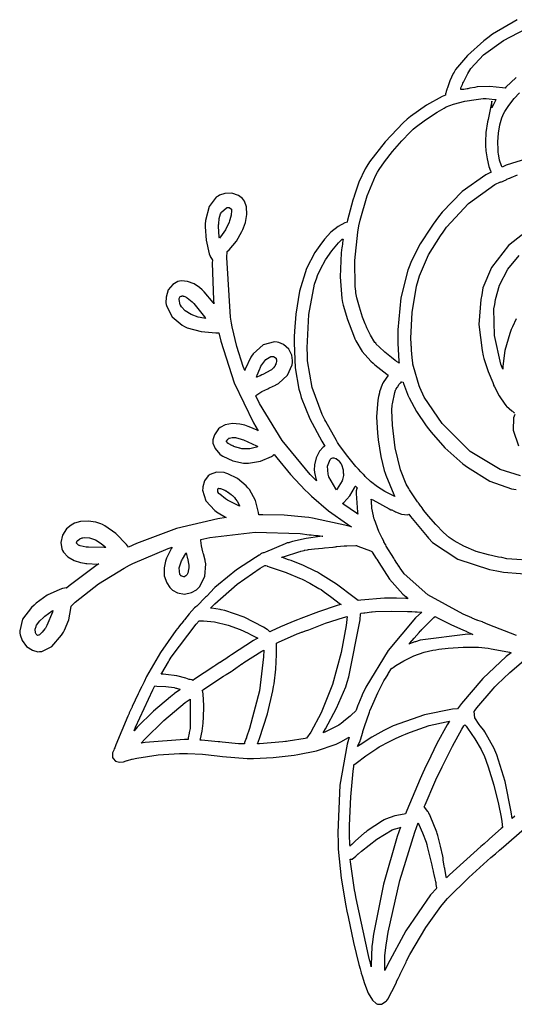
# Model space of a CAD drawing. Extents: x 1 to 6.12, y 0.26 to 5.08.
# Tile 1 of 5: x 1 to 2.97, y 0.26 to 4.18. Entities that reach past the tile are written whole.
import ezdxf

# ---------------------------------------------------------------- set-up
doc = ezdxf.new("R2010")
doc.units = 0
doc.layers.get('0').update_dxf_attribs({"linetype": 'CONTINUOUS'})

msp = doc.modelspace()

# ---------------------------------------------------------------- linework, layer by layer
at = {"color": 0}
for points in [[(2.98318, 4.1824), (2.88536, 4.12511), (2.86664, 4.11079), (2.85075, 4.09831), (2.78537, 4.03944), (2.73882, 3.98469), (2.73232, 3.97428), (2.72862, 3.96778), (2.7155, 3.93956), (2.70594, 3.91183), (2.70415, 3.90554), (2.70389, 3.90479), (2.70128, 3.89697), (2.70107, 3.89615), (2.70079, 3.89567), (2.69917, 3.89046), (2.69894, 3.88992), (2.69868, 3.88943), (2.69792, 3.8859), (2.69792, 3.88471), (2.69792, 3.88422), (2.69792, 3.88308), (2.69792, 3.88265), (2.68565, 3.87722), (2.62343, 3.84256), (2.55908, 3.79747), (2.54585, 3.78678), (2.52994, 3.77246), (2.45779, 3.69694), (2.39606, 3.61621), (2.38542, 3.59928), (2.3789, 3.58914), (2.35389, 3.53581), (2.33615, 3.48449), (2.33333, 3.47538), (2.33231, 3.47222), (2.32969, 3.46419), (2.30881, 3.38476), (2.30729, 3.37744), (2.29796, 3.37408), (2.27132, 3.35992), (2.24246, 3.33697), (2.21707, 3.30875), (2.19786, 3.28381), (2.19168, 3.27533), (2.1779, 3.25629), (2.14594, 3.19233), (2.11806, 3.10243), (2.10331, 3.01019), (2.09787, 2.94271), (2.0969, 2.92014), (2.09636, 2.89697), (2.10047, 2.79688), (2.11507, 2.71181), (2.11979, 2.69618), (2.12472, 2.67979), (2.15896, 2.59489), (2.20622, 2.50483), (2.21772, 2.48579), (2.21169, 2.48204), (2.19667, 2.46593), (2.18332, 2.43983), (2.17697, 2.41124), (2.17626, 2.39046), (2.17708, 2.38368), (2.17731, 2.38086), (2.18435, 2.3514), (2.18544, 2.34825), (2.16043, 2.37278), (2.04893, 2.50765), (1.95828, 2.65506), (1.94374, 2.68576), (1.9471, 2.68918), (1.96783, 2.70285), (1.9911, 2.71392), (1.99582, 2.71599), (1.99815, 2.71707), (2.02186, 2.72819), (2.02399, 2.72949), (2.03386, 2.73469), (2.07042, 2.76807), (2.08876, 2.80974), (2.08957, 2.81913), (2.09011, 2.82611), (2.08669, 2.8475), (2.07443, 2.87175), (2.05442, 2.88976), (2.03489, 2.89822), (2.0281, 2.89931), (2.01818, 2.90061), (1.97239, 2.88878), (1.93278, 2.85346), (1.92606, 2.84304), (1.92344, 2.83914), (1.90181, 2.79254), (1.90001, 2.78678), (1.89399, 2.80296), (1.86871, 2.88189), (1.84972, 2.95975), (1.8469, 2.97538), (1.84244, 2.99881), (1.82861, 3.23606), (1.83018, 3.25971), (1.83718, 3.26622), (1.86637, 3.30117), (1.88824, 3.33919), (1.89165, 3.34722), (1.89475, 3.35428), (1.90224, 3.37608), (1.90842, 3.40739), (1.90701, 3.43838), (1.89919, 3.46012), (1.89481, 3.46599), (1.89085, 3.47125), (1.87446, 3.48351), (1.84858, 3.49203), (1.82047, 3.49121), (1.79969, 3.48432), (1.79372, 3.48058), (1.78592, 3.47592), (1.75765, 3.43892), (1.74349, 3.38319), (1.74274, 3.36908), (1.74219, 3.35846), (1.74582, 3.30469), (1.75776, 3.25142), (1.76144, 3.241), (1.76193, 3.23969), (1.76975, 3.22825), (1.77083, 3.22743), (1.77001, 3.21365), (1.77522, 3.06782), (1.77707, 3.0524), (1.77393, 3.05658), (1.7385, 3.09933), (1.73438, 3.10346), (1.73085, 3.10699), (1.71957, 3.11669), (1.69803, 3.13097), (1.67122, 3.14117), (1.648, 3.14328), (1.64063, 3.14204), (1.63336, 3.14068), (1.61285, 3.12944), (1.59489, 3.10699), (1.58653, 3.07889), (1.58615, 3.05653), (1.58751, 3.04932), (1.58903, 3.04075), (1.61143, 3.00011), (1.6505, 2.96679), (1.66043, 2.96181), (1.67106, 2.9566), (1.72586, 2.94189), (1.78435, 2.93707), (1.79688, 2.93679), (1.80414, 2.90294), (1.85781, 2.73774), (1.93435, 2.57824), (1.95313, 2.54719), (1.94971, 2.54878), (1.91661, 2.56261), (1.91351, 2.56392), (1.90625, 2.567), (1.89979, 2.56913), (1.87989, 2.57357), (1.85101, 2.57563), (1.82215, 2.57026), (1.80138, 2.55957), (1.79585, 2.55453), (1.79215, 2.55089), (1.77886, 2.53071), (1.77289, 2.51107), (1.77289, 2.5045), (1.77289, 2.4974), (1.78136, 2.47592), (1.80078, 2.45426), (1.80626, 2.45036), (1.81299, 2.44542), (1.85167, 2.42719), (1.89507, 2.41835), (1.90419, 2.41808), (1.91407, 2.41781), (1.96235, 2.42563), (2.00597, 2.44493), (2.01357, 2.45036), (2.01378, 2.45063), (2.01639, 2.45221), (2.01665, 2.45242), (2.02707, 2.43864), (2.0816, 2.3724), (2.13981, 2.31082), (2.15207, 2.29932), (2.16482, 2.28711), (2.23329, 2.22862), (2.30806, 2.17486), (2.32394, 2.16493), (2.30985, 2.16911), (2.16928, 2.1996), (2.15522, 2.20139), (2.13906, 2.2035), (2.05632, 2.2105), (1.97211, 2.21235), (1.95518, 2.21181), (1.95492, 2.22146), (1.94308, 2.2691), (1.91818, 2.31261), (1.91146, 2.32015), (1.90543, 2.32721), (1.87076, 2.35633), (1.83197, 2.37614), (1.82394, 2.37847), (1.81717, 2.38032), (1.78683, 2.38172), (1.76226, 2.37326), (1.75836, 2.37011), (1.75444, 2.36703), (1.73986, 2.34739), (1.73253, 2.32406), (1.73232, 2.31913), (1.7315, 2.31028), (1.74479, 2.26796), (1.78097, 2.22928), (1.79167, 2.22222), (1.79428, 2.22043), (1.82319, 2.20296), (1.82607, 2.20139), (1.79243, 2.197), (1.62788, 2.15858), (1.46847, 2.09879), (1.4375, 2.08365), (1.4286, 2.09435), (1.38656, 2.13786), (1.34294, 2.16889), (1.33333, 2.17329), (1.32704, 2.17622), (1.30713, 2.18267), (1.27718, 2.18761), (1.24588, 2.18587), (1.22255, 2.17914), (1.2156, 2.17535), (1.20888, 2.17171), (1.19092, 2.15657), (1.17383, 2.13135), (1.16743, 2.10183), (1.1715, 2.07731), (1.17502, 2.07015), (1.17855, 2.06321), (1.19515, 2.04536), (1.22081, 2.03017), (1.24647, 2.02225), (1.26156, 2.01964), (1.26666, 2.0191), (1.27105, 2.01861), (1.31456, 2.01676), (1.31874, 2.01704), (1.30751, 2.01004), (1.20079, 1.92979), (1.19065, 1.92117), (1.18907, 1.92144), (1.17524, 1.91965), (1.17394, 1.91911), (1.16325, 1.91575), (1.11339, 1.89214), (1.06928, 1.86079), (1.06147, 1.85346), (1.05078, 1.84412), (1.01573, 1.79775), (1.00412, 1.75142), (1.00521, 1.74203), (1.00613, 1.7346), (1.01416, 1.71278), (1.03174, 1.68901), (1.05556, 1.67333), (1.07644, 1.66792), (1.08333, 1.66808), (1.09191, 1.66835), (1.13227, 1.68804), (1.17052, 1.73318), (1.17811, 1.74621), (1.18251, 1.75375), (1.19906, 1.79503), (1.20779, 1.83996), (1.20833, 1.84928), (1.22548, 1.86518), (1.3182, 1.93761), (1.41928, 2.00065), (1.44065, 2.01183), (1.45389, 2.01887), (1.59554, 2.07872), (1.6104, 2.08365), (1.60781, 2.07975), (1.58882, 2.03965), (1.58751, 2.03575), (1.58436, 2.02756), (1.57883, 2.00142), (1.57943, 1.96951), (1.58897, 1.94129), (1.60189, 1.92296), (1.60732, 1.91808), (1.61242, 1.91314), (1.63178, 1.90229), (1.65961, 1.89714), (1.68782, 1.90272), (1.70806, 1.91401), (1.71354, 1.91911), (1.72026, 1.92563), (1.74137, 1.9669), (1.74479, 2.01807), (1.74274, 2.02951), (1.74219, 2.03213), (1.7354, 2.05713), (1.73438, 2.05974), (1.73307, 2.06494), (1.72732, 2.08892), (1.72472, 2.11079), (1.72499, 2.1149), (1.76036, 2.12272), (1.9406, 2.14296), (2.12082, 2.13764), (2.15625, 2.13265), (2.16379, 2.13265), (2.1836, 2.13004), (2.18647, 2.1295), (2.19243, 2.1295), (2.20828, 2.12771), (2.21039, 2.12744), (2.19894, 2.12642), (2.14453, 2.11888), (2.08903, 2.10613), (2.0771, 2.10243), (2.07497, 2.1014), (2.07443, 2.10118), (2.0709, 2.10038), (2.06976, 2.10038), (2.06874, 2.10038), (2.06093, 2.0975), (1.98281, 2.06446), (1.97499, 2.06076), (1.97239, 2.06076), (1.96533, 2.05817), (1.96457, 2.05761), (1.96376, 2.0574), (1.95779, 2.05192), (1.95731, 2.05138), (1.94189, 2.04281), (1.86692, 1.99322), (1.79503, 1.93582), (1.78125, 1.92329), (1.7781, 1.92042), (1.74946, 1.89074), (1.74685, 1.88786), (1.74371, 1.8845), (1.70882, 1.84933), (1.70518, 1.84619), (1.70025, 1.84207), (1.67796, 1.81858), (1.65935, 1.79514), (1.65625, 1.79096), (1.65543, 1.78993), (1.64839, 1.7806), (1.64789, 1.77951), (1.64708, 1.77849), (1.63932, 1.76888), (1.63857, 1.76807), (1.62554, 1.75196), (1.56401, 1.66444), (1.50885, 1.56863), (1.49897, 1.54829), (1.48958, 1.52951), (1.4885, 1.52746), (1.47889, 1.50765), (1.47814, 1.50553), (1.47575, 1.5006), (1.45231, 1.45036), (1.44997, 1.44515), (1.44917, 1.44336), (1.44032, 1.42404), (1.43956, 1.42219), (1.43463, 1.41075), (1.38694, 1.29698), (1.38227, 1.28575), (1.38021, 1.28158), (1.37994, 1.28109), (1.37815, 1.27637), (1.37815, 1.27637), (1.37397, 1.26492), (1.3737, 1.26362), (1.37343, 1.24881), (1.37397, 1.24723), (1.37543, 1.243), (1.38509, 1.2321), (1.40067, 1.2277), (1.41715, 1.22993), (1.42779, 1.23334), (1.43126, 1.2347), (1.43306, 1.23524), (1.44976, 1.23969), (1.45107, 1.23991), (1.46978, 1.24436), (1.55518, 1.25765), (1.64063, 1.26264), (1.6594, 1.26286), (1.6716, 1.26313), (1.73215, 1.26004), (1.7901, 1.25374), (1.80106, 1.25244), (1.81147, 1.25114), (1.90961, 1.24333), (1.91872, 1.24306), (1.93463, 1.24284), (2.01247, 1.24712), (2.0841, 1.25505), (2.0969, 1.25662), (2.11068, 1.25846), (2.18565, 1.27317), (2.26378, 1.2998), (2.27919, 1.30762), (2.28256, 1.30946), (2.31304, 1.32666), (2.31565, 1.32845), (2.30675, 1.29932), (2.278, 1.13628), (2.26953, 0.948242), (2.27083, 0.906575), (2.2716, 0.88265), (2.28347, 0.766928), (2.30208, 0.656847), (2.30626, 0.635742), (2.31065, 0.612847), (2.33225, 0.511068), (2.35389, 0.422743), (2.35835, 0.406575), (2.35856, 0.405544), (2.36301, 0.390463), (2.36356, 0.388889), (2.36643, 0.378418), (2.37597, 0.347168), (2.39035, 0.309462), (2.40744, 0.280817), (2.42236, 0.267578), (2.42811, 0.26595), (2.42887, 0.265733), (2.43457, 0.264919), (2.43647, 0.264919), (2.44347, 0.264919), (2.46218, 0.277181), (2.46457, 0.279514), (2.46847, 0.285536), (2.50028, 0.346462), (2.50315, 0.352431), (2.5039, 0.354004), (2.51064, 0.368815), (2.51144, 0.370117), (2.51665, 0.380533), (2.51872, 0.385254), (2.54139, 0.43316), (2.54372, 0.437825), (2.55701, 0.463108), (2.62044, 0.570529), (2.68018, 0.654568), (2.69168, 0.668078), (2.70703, 0.685818), (2.79075, 0.769476), (2.87912, 0.848525), (2.89686, 0.863878), (2.91351, 0.878472), (2.92942, 0.891764), (3.01247, 0.964031)], [(2.97993, 3.95221), (2.93907, 3.91417), (2.93544, 3.90972), (2.92503, 3.91103), (2.87457, 3.91601), (2.82471, 3.91471), (2.81456, 3.91287), (2.79482, 3.90972), (2.79482, 3.90972), (2.78722, 3.90793), (2.78646, 3.90767), (2.78489, 3.90739), (2.77171, 3.90494), (2.76014, 3.90403), (2.75939, 3.90451), (2.75911, 3.90506), (2.76004, 3.91118), (2.76557, 3.92513), (2.76768, 3.92953), (2.76796, 3.92979), (2.76953, 3.93343), (2.76981, 3.93371), (2.77132, 3.93712), (2.78592, 3.96544), (2.78749, 3.96804), (2.79986, 3.98844), (2.84944, 4.0421), (2.92876, 4.09999), (3.01758, 4.14632)], [(3.02115, 3.6289), (2.93956, 3.60297), (2.92393, 3.59619), (2.9216, 3.60064), (2.91379, 3.62332), (2.90907, 3.64806), (2.90831, 3.65349), (2.90776, 3.66417), (2.90728, 3.69624), (2.90935, 3.73133), (2.91531, 3.76454), (2.92307, 3.79232), (2.92606, 3.80138), (2.92811, 3.80479), (2.93511, 3.817), (2.95025, 3.84076), (2.972, 3.86882), (2.99322, 3.89079)], [(2.99685, 2.36703), (2.91547, 2.39247), (2.79676, 2.46419), (2.68485, 2.57536), (2.61388, 2.68093), (2.5969, 2.71907), (2.59403, 2.72613), (2.57053, 2.80322), (2.56874, 2.81179), (2.56793, 2.81521), (2.56532, 2.83903), (2.56375, 2.86757), (2.56353, 2.87326), (2.56353, 2.87588), (2.56272, 2.88292), (2.5625, 2.88368), (2.5625, 2.88607), (2.56147, 2.89133), (2.56147, 2.89307), (2.56119, 2.91547), (2.56575, 3.01796), (2.58328, 3.12196), (2.58957, 3.14513), (2.59451, 3.16363), (2.63081, 3.24647), (2.67811, 3.322), (2.68853, 3.33681), (2.70204, 3.35715), (2.79047, 3.45128), (2.89501, 3.52615), (2.91667, 3.53678), (2.919, 3.53629), (2.93983, 3.54514), (2.94168, 3.54719), (2.94168, 3.54719), (2.94271, 3.54775), (2.95307, 3.55219), (2.95415, 3.5524), (2.95936, 3.55453), (2.98465, 3.56456)], [(3.035, 3.35172), (2.9496, 3.28435), (2.88151, 3.19613), (2.8475, 3.11578), (2.84272, 3.08783), (2.83854, 3.06858), (2.83176, 2.96924), (2.84375, 2.86626), (2.84896, 2.84517), (2.85157, 2.83425), (2.86806, 2.78321), (2.88618, 2.73839), (2.8896, 2.73058), (2.8896, 2.72846), (2.89296, 2.72174), (2.9114, 2.68619), (2.93408, 2.65218), (2.93956, 2.64615), (2.94135, 2.6441), (2.96246, 2.62588), (2.96457, 2.62429), (2.96978, 2.62011), (2.97293, 2.61806)], [(2.98014, 2.99224), (2.96511, 2.96018), (2.96039, 2.94933), (2.95437, 2.93451), (2.93397, 2.866), (2.92654, 2.80371), (2.92708, 2.79199), (2.92708, 2.79199), (2.91928, 2.81233), (2.8941, 2.9254), (2.89139, 3.03217), (2.89481, 3.04932), (2.89735, 3.06868), (2.91374, 3.1256), (2.947, 3.19026), (2.99208, 3.24425)], [(3.06039, 2.02886), (2.94265, 2.03788), (2.9229, 2.04199), (2.90967, 2.04449), (2.87022, 2.0529), (2.82032, 2.06706), (2.77111, 2.08746), (2.73281, 2.10883), (2.72081, 2.11703), (2.71272, 2.12278), (2.69015, 2.14236), (2.65935, 2.17356), (2.63086, 2.20671), (2.6129, 2.22987), (2.60732, 2.23785), (2.60678, 2.23867), (2.60047, 2.24647), (2.59999, 2.24724), (2.59944, 2.24804), (2.59321, 2.25586), (2.59272, 2.25663), (2.5906, 2.25971), (2.58718, 2.26417), (2.55469, 2.31207), (2.55208, 2.317), (2.54194, 2.33453), (2.51981, 2.39193), (2.49815, 2.47954), (2.48699, 2.56874), (2.48514, 2.62853), (2.48643, 2.64828), (2.48643, 2.64828), (2.48693, 2.65349), (2.49664, 2.69933), (2.49794, 2.70344), (2.49794, 2.70454), (2.49815, 2.70481), (2.5, 2.70774), (2.5, 2.70865), (2.5, 2.70865), (2.50076, 2.71056), (2.50103, 2.71078), (2.50206, 2.71283), (2.50233, 2.71338), (2.50569, 2.7194), (2.50624, 2.72017), (2.50836, 2.72222), (2.50956, 2.72439), (2.51329, 2.73085), (2.51585, 2.73394), (2.51665, 2.73469), (2.51981, 2.73785), (2.52029, 2.73813), (2.52371, 2.74181), (2.52399, 2.74203), (2.52447, 2.74181), (2.52968, 2.74018), (2.53022, 2.7399), (2.53174, 2.73525), (2.5471, 2.69282), (2.54893, 2.68892), (2.5536, 2.67822), (2.58344, 2.62369), (2.62213, 2.56651), (2.63124, 2.55453), (2.64139, 2.54101), (2.69596, 2.479), (2.75515, 2.42535), (2.76768, 2.41596), (2.78592, 2.40142), (2.87457, 2.34646), (2.96169, 2.31543), (2.97917, 2.31282)], [(2.97499, 2.61182), (2.9694, 2.59776), (2.96789, 2.54953), (2.98867, 2.48682)], [(2.98085, 1.73253), (2.86822, 1.77664), (2.8469, 1.78575), (2.84532, 1.78603), (2.82704, 1.79232), (2.82497, 1.79308), (2.82497, 1.79308), (2.82314, 1.79389), (2.8049, 1.80165), (2.80311, 1.8024), (2.76818, 1.81674), (2.62771, 1.89372), (2.53358, 1.97743), (2.52186, 1.99511), (2.52106, 1.99621), (2.51432, 2.00663), (2.51357, 2.00765), (2.51275, 2.00874), (2.50597, 2.0191), (2.50521, 2.02013), (2.49582, 2.03472), (2.49268, 2.03971), (2.463, 2.08811), (2.46039, 2.09304), (2.45958, 2.09412), (2.45361, 2.10531), (2.45313, 2.10661), (2.45258, 2.10769), (2.44635, 2.11908), (2.44586, 2.12011), (2.44476, 2.12196), (2.43539, 2.14128), (2.43435, 2.14307), (2.43278, 2.14649), (2.42085, 2.17925), (2.41982, 2.18261), (2.41954, 2.18343), (2.41612, 2.19282), (2.41564, 2.19413), (2.41351, 2.19933), (2.4114, 2.20817), (2.4056, 2.2385), (2.40338, 2.26731), (2.4031, 2.27533), (2.40907, 2.27143), (2.47418, 2.23579), (2.48122, 2.23264), (2.48486, 2.23264), (2.49397, 2.22749), (2.49582, 2.2264), (2.49972, 2.22433), (2.52354, 2.21442), (2.5479, 2.21289), (2.55208, 2.21496), (2.55935, 2.20557), (2.56532, 2.19775), (2.62494, 2.1256), (2.63124, 2.11908), (2.64708, 2.10243), (2.74724, 2.03657), (2.87392, 1.99463), (2.9031, 1.9899), (2.92914, 1.98469), (3.06494, 1.97379)], [(2.97396, 1.01389), (2.96354, 1.0045), (2.96012, 1.03082), (2.93614, 1.15104), (2.90283, 1.25711), (2.89481, 1.27637), (2.89165, 1.28315), (2.85542, 1.34907), (2.85101, 1.35558), (2.84999, 1.35715), (2.83778, 1.37174), (2.83649, 1.37326), (2.83257, 1.37826), (2.81521, 1.40414), (2.81299, 1.43056), (2.81668, 1.43576), (2.81668, 1.43576), (2.82264, 1.44385), (2.88803, 1.52046), (2.89481, 1.52746), (2.90392, 1.53711), (2.95454, 1.58567), (3.00885, 1.63162)]]:
    msp.add_lwpolyline(points, dxfattribs=at)
for points in [[(2.90001, 3.8649), (2.90001, 3.8649), (2.89899, 3.86388), (2.89899, 3.86388), (2.8974, 3.86128), (2.88357, 3.83421), (2.88226, 3.8316), (2.88226, 3.85764), (2.86774, 3.78575), (2.86561, 3.77615), (2.85894, 3.73346), (2.85704, 3.69596), (2.85732, 3.68892), (2.85704, 3.68201), (2.85867, 3.66124), (2.86367, 3.62918), (2.87121, 3.59885), (2.87722, 3.5816), (2.88021, 3.57639), (2.85938, 3.56575), (2.76492, 3.49946), (2.68463, 3.41704), (2.67085, 3.39828), (2.65001, 3.36908), (2.64111, 3.35633), (2.59765, 3.29047), (2.56147, 3.22043), (2.55626, 3.20557), (2.54844, 3.18582), (2.52094, 3.07553), (2.50857, 2.94906), (2.50836, 2.92117), (2.50836, 2.90246), (2.50857, 2.89492), (2.51247, 2.82303), (2.51357, 2.81597), (2.51275, 2.81651), (2.5039, 2.82249), (2.50315, 2.82324), (2.49815, 2.82639), (2.48307, 2.83806), (2.45768, 2.85921), (2.4344, 2.88043), (2.4229, 2.89204), (2.42085, 2.89513), (2.41743, 2.89854), (2.39985, 2.92785), (2.3859, 2.95665), (2.38439, 2.95975), (2.38411, 2.96029), (2.38226, 2.963), (2.38226, 2.96386), (2.37847, 2.97254), (2.3686, 2.99918), (2.35568, 3.03901), (2.34597, 3.07596), (2.3419, 3.09619), (2.34169, 3.10243), (2.33931, 3.12147), (2.33735, 3.22433), (2.34944, 3.33763), (2.35417, 3.36182), (2.35938, 3.3845), (2.38644, 3.48188), (2.41976, 3.56158), (2.42811, 3.57536), (2.43451, 3.5861), (2.45551, 3.61729), (2.48719, 3.65842), (2.52479, 3.70079), (2.55826, 3.73514), (2.56976, 3.74621), (2.57731, 3.75299), (2.61849, 3.78396), (2.66482, 3.81392), (2.67503, 3.82015), (2.69271, 3.83057), (2.70117, 3.83583), (2.72971, 3.84674), (2.77474, 3.85807), (2.82015, 3.86529), (2.84874, 3.86843), (2.85835, 3.86908), (2.85965, 3.86887), (2.87289, 3.8674), (2.89453, 3.86546), (2.90001, 3.8649)], [(1.83957, 3.38265), (1.83772, 3.37642), (1.82357, 3.34619), (1.8036, 3.31803), (1.79893, 3.31282), (1.79839, 3.31651), (1.79557, 3.36025), (1.79585, 3.3649), (1.79585, 3.366), (1.79606, 3.37017), (1.79818, 3.39111), (1.80339, 3.41054), (1.80524, 3.4139), (1.80675, 3.41678), (1.82758, 3.43425), (1.83018, 3.43474), (1.83122, 3.43474), (1.83356, 3.43474), (1.83436, 3.43474), (1.83746, 3.43474), (1.84636, 3.42796), (1.8469, 3.42638), (1.84739, 3.42329), (1.84554, 3.40494), (1.8406, 3.38607), (1.83957, 3.38265)], [(2.29064, 3.30871), (2.2901, 3.30583), (2.28668, 3.27875), (2.28646, 3.27636), (2.28386, 3.25504), (2.27924, 3.15886), (2.28564, 3.07351), (2.28851, 3.05761), (2.29112, 3.04671), (2.30826, 2.98958), (2.33176, 2.92671), (2.33751, 2.91288), (2.34115, 2.90429), (2.36654, 2.86247), (2.40181, 2.82329), (2.41043, 2.81597), (2.41351, 2.81282), (2.41792, 2.80892), (2.4656, 2.77149), (2.47081, 2.76807), (2.46924, 2.766), (2.4534, 2.74333), (2.4521, 2.741), (2.45182, 2.74072), (2.44814, 2.73449), (2.44792, 2.73367), (2.44635, 2.73107), (2.43619, 2.70139), (2.43544, 2.69824), (2.43126, 2.68261), (2.42865, 2.66911), (2.42432, 2.60243), (2.42785, 2.53788), (2.42914, 2.52533), (2.43072, 2.51025), (2.4406, 2.4445), (2.45464, 2.38867), (2.45833, 2.37847), (2.46067, 2.37017), (2.49268, 2.29281), (2.49685, 2.28575), (2.49164, 2.28788), (2.48301, 2.2921), (2.45768, 2.30544), (2.42796, 2.32379), (2.40039, 2.34532), (2.37939, 2.36518), (2.37294, 2.37224), (2.3724, 2.37278), (2.36822, 2.37696), (2.36774, 2.37744), (2.36719, 2.37799), (2.36301, 2.38243), (2.36253, 2.38265), (2.36171, 2.38374), (2.35206, 2.3941), (2.35101, 2.39513), (2.3419, 2.40533), (2.30404, 2.4509), (2.27399, 2.49229), (2.26878, 2.50032), (2.26432, 2.50792), (2.22265, 2.58317), (2.21875, 2.59099), (2.20751, 2.61208), (2.16743, 2.71858), (2.14919, 2.82514), (2.14899, 2.84619), (2.14844, 2.87696), (2.15403, 3.00911), (2.17785, 3.13032), (2.18647, 3.15554), (2.1894, 3.16444), (2.20096, 3.19026), (2.22146, 3.22678), (2.24604, 3.26238), (2.26574, 3.28657), (2.27289, 3.29411), (2.27468, 3.29596), (2.28749, 3.30897), (2.28851, 3.30974), (2.29064, 3.30871)], [(1.74376, 2.99408), (1.73643, 2.99507), (1.71479, 2.99946), (1.68707, 3.00885), (1.66271, 3.02387), (1.6474, 3.03999), (1.64378, 3.04617), (1.64268, 3.04801), (1.63829, 3.06939), (1.63857, 3.07118), (1.63878, 3.07368), (1.64279, 3.08083), (1.6466, 3.08263), (1.64789, 3.08263), (1.64865, 3.08263), (1.65076, 3.08344), (1.65104, 3.08365), (1.65104, 3.08365), (1.65207, 3.08365), (1.65207, 3.08365), (1.65283, 3.08365), (1.65463, 3.08263), (1.65522, 3.08263), (1.65674, 3.08214), (1.66146, 3.08046), (1.66612, 3.07824), (1.66769, 3.07742), (1.67031, 3.07611), (1.6906, 3.05974), (1.69271, 3.05761), (1.6971, 3.0535), (1.73958, 3.0006), (1.74376, 2.99408)], [(2.01042, 2.84201), (2.01406, 2.84201), (2.02447, 2.83604), (2.02501, 2.83475), (2.02501, 2.8316), (2.02604, 2.83057), (2.02604, 2.82981), (2.02604, 2.82801), (2.02604, 2.82742), (2.02604, 2.82742), (2.02604, 2.82639), (2.02604, 2.82639), (2.02604, 2.82329), (2.02447, 2.81521), (2.02399, 2.81392), (2.02399, 2.81315), (2.02289, 2.81136), (2.02289, 2.81076), (2.02262, 2.81028), (2.01899, 2.80296), (2.01878, 2.8024), (2.0185, 2.80219), (2.01443, 2.79775), (2.00776, 2.79124), (2.00624, 2.78993), (2.00364, 2.78788), (1.97108, 2.7704), (1.96772, 2.7691), (1.96039, 2.76594), (1.9591, 2.76546), (1.94715, 2.76025), (1.94586, 2.75971), (1.94607, 2.76025), (1.94764, 2.76443), (1.94792, 2.76492), (1.94894, 2.76779), (1.95936, 2.79383), (1.96039, 2.79617), (1.96431, 2.80399), (1.98421, 2.83083), (2.00385, 2.84201), (2.01042, 2.84201)], [(1.82607, 2.5045), (1.8271, 2.5045), (1.8271, 2.50663), (1.82731, 2.50689), (1.82889, 2.5095), (1.82915, 2.50971), (1.82937, 2.50999), (1.83128, 2.51139), (1.83128, 2.51183), (1.83333, 2.51389), (1.83382, 2.51389), (1.83539, 2.51546), (1.83539, 2.51594), (1.83539, 2.51594), (1.83649, 2.51676), (1.83649, 2.51704), (1.83751, 2.51704), (1.83903, 2.51758), (1.84961, 2.52013), (1.85314, 2.52013), (1.86225, 2.52013), (1.88569, 2.51313), (1.8896, 2.51183), (1.89453, 2.51025), (1.94586, 2.48654), (1.95107, 2.48367), (1.95053, 2.48367), (1.94933, 2.48264), (1.94894, 2.48264), (1.94656, 2.48188), (1.92051, 2.47564), (1.91769, 2.47538), (1.91612, 2.47538), (1.9126, 2.47538), (1.91146, 2.47538), (1.90831, 2.47538), (1.90132, 2.47538), (1.89899, 2.47538), (1.88857, 2.47538), (1.88021, 2.47743), (1.8789, 2.47771), (1.86589, 2.48113), (1.86458, 2.48161), (1.86376, 2.48188), (1.85672, 2.48449), (1.85622, 2.48469), (1.85568, 2.48497), (1.85101, 2.48682), (1.85101, 2.48682), (1.84999, 2.48785), (1.84868, 2.48839), (1.83567, 2.49544), (1.83436, 2.49621), (1.83382, 2.49675), (1.82656, 2.50375), (1.82607, 2.5045)], [(2.24376, 2.43679), (2.24376, 2.43679), (2.24376, 2.43679), (2.24376, 2.43679), (2.24582, 2.43782), (2.24604, 2.4381), (2.24978, 2.43892), (2.25103, 2.43892), (2.25364, 2.43892), (2.26064, 2.43707), (2.26144, 2.43679), (2.26297, 2.43604), (2.27186, 2.42953), (2.27289, 2.4285), (2.27393, 2.42746), (2.28071, 2.41829), (2.28125, 2.41699), (2.28331, 2.41493), (2.28435, 2.41314), (2.29139, 2.39204), (2.29167, 2.38992), (2.29167, 2.37744), (2.29269, 2.37642), (2.29269, 2.37429), (2.29269, 2.3686), (2.28928, 2.35325), (2.28851, 2.3514), (2.28749, 2.34804), (2.26742, 2.31521), (2.2646, 2.31179), (2.26144, 2.31625), (2.23486, 2.36388), (2.23335, 2.36908), (2.23178, 2.37457), (2.22954, 2.40571), (2.23931, 2.43317), (2.24376, 2.43679)], [(1.7979, 2.29617), (1.7971, 2.29725), (1.79269, 2.3035), (1.79269, 2.30556), (1.79269, 2.31392), (1.79269, 2.31472), (1.79372, 2.31646), (1.79372, 2.317), (1.79482, 2.31803), (1.79482, 2.31803), (1.79867, 2.31728), (1.79893, 2.317), (1.79997, 2.317), (1.80231, 2.317), (1.80311, 2.317), (1.81976, 2.31076), (1.82107, 2.31076), (1.82417, 2.30817), (1.82497, 2.30761), (1.82547, 2.3074), (1.83251, 2.30296), (1.83333, 2.3024), (1.83464, 2.30165), (1.84581, 2.29308), (1.8469, 2.29199), (1.84999, 2.2889), (1.85101, 2.2889), (1.85101, 2.2889), (1.85211, 2.28814), (1.85211, 2.28788), (1.8526, 2.28737), (1.85704, 2.28293), (1.85732, 2.28267), (1.85835, 2.28157), (1.85883, 2.28108), (1.86301, 2.27513), (1.86356, 2.27431), (1.86404, 2.27382), (1.86822, 2.26861), (1.86876, 2.26807), (1.86951, 2.26654), (1.87836, 2.24935), (1.87918, 2.24724), (1.87397, 2.24935), (1.83046, 2.27121), (1.8271, 2.27328), (1.82368, 2.27539), (1.80024, 2.29465), (1.79893, 2.29617), (1.7979, 2.29617)], [(2.33957, 2.32639), (2.34006, 2.3259), (2.34636, 2.31967), (2.3469, 2.31913), (2.34608, 2.31782), (2.34272, 2.30789), (2.34272, 2.30453), (2.34244, 2.29753), (2.34842, 2.22276), (2.34999, 2.21496), (2.34451, 2.21838), (2.29346, 2.25375), (2.28851, 2.25765), (2.29422, 2.2621), (2.31836, 2.28851), (2.33669, 2.31967), (2.33957, 2.32639)], [(1.3469, 2.08263), (1.33984, 2.08214), (1.27729, 2.08317), (1.27186, 2.08365), (1.26872, 2.08393), (1.24506, 2.08919), (1.24273, 2.08996), (1.24143, 2.0905), (1.23763, 2.09229), (1.23432, 2.09521), (1.23334, 2.09619), (1.23123, 2.09825), (1.23123, 2.09879), (1.2302, 2.09999), (1.2302, 2.10038), (1.22993, 2.10118), (1.23329, 2.10867), (1.23438, 2.10969), (1.23541, 2.11079), (1.24322, 2.11664), (1.25309, 2.12093), (1.25521, 2.12121), (1.26156, 2.1225), (1.28168, 2.12136), (1.3061, 2.11285), (1.32796, 2.0989), (1.34239, 2.08697), (1.3469, 2.08263)], [(2.13747, 2.07118), (2.13851, 2.07146), (2.14789, 2.07303), (2.14899, 2.07324), (2.15338, 2.07406), (2.17774, 2.07731), (2.20888, 2.08008), (2.21669, 2.08057), (2.25, 2.08365), (2.25206, 2.08365), (2.25782, 2.08447), (2.25836, 2.08475), (2.26042, 2.08475), (2.26508, 2.08578), (2.26665, 2.08578), (2.29482, 2.08886), (2.30208, 2.08886), (2.30572, 2.08914), (2.34164, 2.09022), (2.34478, 2.08996), (2.35021, 2.08817), (2.4005, 2.06913), (2.40522, 2.067), (2.40674, 2.0644), (2.42318, 2.03814), (2.42503, 2.03575), (2.43283, 2.02251), (2.47629, 1.95649), (2.52914, 1.89615), (2.54167, 1.88574), (2.54482, 1.88265), (2.54531, 1.88243), (2.54867, 1.87875), (2.54893, 1.87847), (2.54893, 1.87847), (2.54503, 1.87929), (2.54482, 1.8795), (2.54036, 1.87978), (2.50304, 1.88053), (2.49061, 1.88053), (2.45568, 1.88053), (2.36171, 1.87278), (2.35101, 1.87121), (2.33539, 1.88374), (2.26426, 1.93604), (2.20047, 1.97694), (2.18853, 1.98367), (2.17964, 1.98867), (2.13396, 2.01107), (2.08458, 2.03033), (2.07394, 2.03369), (2.05003, 2.04199), (2.04921, 2.04199), (2.04742, 2.04308), (2.04688, 2.04308), (2.04736, 2.04335), (2.05154, 2.04492), (2.05208, 2.04514), (2.05729, 2.04725), (2.11453, 2.06569), (2.12082, 2.067), (2.12261, 2.06754), (2.13618, 2.07096), (2.13747, 2.07118)], [(1.64481, 1.97119), (1.64139, 1.97538), (1.63889, 2.00131), (1.64844, 2.02875), (1.65104, 2.03369), (1.65181, 2.03581), (1.66482, 2.05817), (1.66667, 2.06076), (1.66667, 2.05946), (1.66769, 2.05653), (1.66769, 2.05556), (1.66792, 2.05479), (1.67057, 2.04438), (1.67085, 2.04308), (1.6716, 2.03971), (1.67708, 2.01178), (1.67708, 2.00244), (1.67681, 2.00092), (1.67503, 1.98876), (1.67503, 1.98469), (1.67475, 1.98421), (1.6721, 1.97874), (1.67188, 1.97846), (1.6716, 1.97797), (1.67085, 1.97538), (1.67085, 1.97538), (1.67031, 1.97433), (1.6651, 1.96935), (1.66461, 1.96907), (1.66461, 1.96907), (1.66064, 1.96653), (1.66043, 1.96599), (1.65831, 1.96599), (1.65674, 1.9655), (1.64556, 1.96989), (1.64481, 1.97119)], [(2.28125, 1.85661), (2.28331, 1.85558), (2.26796, 1.85167), (2.19319, 1.82682), (2.12261, 1.79932), (2.10938, 1.79411), (2.09272, 1.78788), (2.08361, 1.78424), (2.0415, 1.76639), (2.00521, 1.75011), (1.99897, 1.74724), (1.99815, 1.74832), (1.98958, 1.75613), (1.98856, 1.75662), (1.97368, 1.766), (1.898, 1.80469), (1.82086, 1.83137), (1.80524, 1.83475), (1.80181, 1.83556), (1.76693, 1.84076), (1.76357, 1.84099), (1.78049, 1.85846), (1.86897, 1.93642), (1.96067, 2.00032), (1.97917, 2.01074), (1.97993, 2.01074), (1.98172, 2.01074), (1.98232, 2.01074), (1.98383, 2.01074), (1.98828, 2.00896), (1.98856, 2.00868), (1.98958, 2.00765), (1.9974, 2.00532), (2.06429, 1.98269), (2.06976, 1.98058), (2.07368, 1.979), (2.11714, 1.96104), (2.12185, 1.95865), (2.12756, 1.95606), (2.15858, 1.94032), (2.19476, 1.91992), (2.20313, 1.91493), (2.21115, 1.90896), (2.24567, 1.8834), (2.2755, 1.86106), (2.28125, 1.85661)], [(1.06977, 1.7691), (1.07134, 1.773), (1.08436, 1.79064), (1.0995, 1.80453), (1.10211, 1.80658), (1.10471, 1.80897), (1.1333, 1.82981), (1.13645, 1.8316), (1.13487, 1.82563), (1.1122, 1.77175), (1.10938, 1.76704), (1.10623, 1.76183), (1.10438, 1.75922), (1.09397, 1.74582), (1.08252, 1.73497), (1.08019, 1.73367), (1.07888, 1.73318), (1.07444, 1.73292), (1.06988, 1.73807), (1.06874, 1.7399), (1.06689, 1.74251), (1.06576, 1.75689), (1.06923, 1.76807), (1.06977, 1.7691)], [(2.06147, 1.31076), (2.05154, 1.30946), (1.95882, 1.30165), (1.94997, 1.30138), (1.95806, 1.32221), (1.99007, 1.42057), (2.01172, 1.5121), (2.0146, 1.52951), (2.01639, 1.54047), (2.023, 1.59896), (2.02604, 1.65625), (2.02604, 1.67535), (2.02604, 1.70242), (2.03386, 1.70632), (2.10883, 1.73839), (2.11561, 1.741), (2.11664, 1.74154), (2.12603, 1.7449), (2.12706, 1.74511), (2.1281, 1.74539), (2.13747, 1.74908), (2.13857, 1.74929), (2.14165, 1.75032), (2.15414, 1.75532), (2.22136, 1.78097), (2.29269, 1.80399), (2.30729, 1.80761), (2.30268, 1.7716), (2.28321, 1.66411), (2.24918, 1.53771), (2.20383, 1.42518), (2.162, 1.3476), (2.14583, 1.32324), (2.13954, 1.32194), (2.07264, 1.31158), (2.06565, 1.31076), (2.06147, 1.31076)], [(2.30729, 1.54617), (2.31381, 1.56728), (2.35829, 1.79411), (2.3604, 1.81803), (2.36062, 1.81831), (2.36328, 1.82096), (2.36356, 1.82118), (2.37397, 1.82221), (2.37706, 1.82275), (2.40386, 1.82617), (2.40625, 1.82639), (2.41949, 1.82747), (2.48551, 1.82926), (2.5479, 1.82796), (2.55935, 1.82742), (2.56429, 1.82742), (2.57758, 1.82667), (2.57915, 1.82639), (2.58539, 1.82639), (2.60178, 1.82563), (2.60417, 1.82536), (2.57943, 1.80219), (2.46978, 1.6721), (2.38097, 1.52696), (2.36664, 1.49621), (2.36535, 1.49283), (2.35232, 1.46001), (2.35101, 1.4566), (2.35021, 1.45454), (2.34244, 1.43474), (2.34169, 1.43261), (2.32292, 1.41596), (2.31847, 1.41183), (2.30106, 1.39621), (2.28358, 1.38265), (2.27919, 1.3795), (2.27419, 1.37614), (2.21772, 1.34728), (2.21149, 1.34516), (2.22136, 1.36079), (2.26519, 1.4426), (2.30126, 1.52849), (2.30729, 1.54617)], [(2.57915, 1.70762), (2.57676, 1.70687), (2.5549, 1.69906), (2.55311, 1.69824), (2.55621, 1.70215), (2.57314, 1.72222), (2.59321, 1.74436), (2.59793, 1.74929), (2.59999, 1.75142), (2.60493, 1.75662), (2.65229, 1.8035), (2.65728, 1.80761), (2.66715, 1.8024), (2.71912, 1.77653), (2.77056, 1.75319), (2.78022, 1.74929), (2.78256, 1.74826), (2.80518, 1.7379), (2.80729, 1.73682), (2.78722, 1.73736), (2.59739, 1.71311), (2.57915, 1.70762)], [(1.67188, 1.55974), (1.66536, 1.56213), (1.62885, 1.57146), (1.58512, 1.57769), (1.57497, 1.57844), (1.56771, 1.57844), (1.57004, 1.5829), (1.59608, 1.62799), (1.59896, 1.63265), (1.60726, 1.64594), (1.70649, 1.77794), (1.71772, 1.79096), (1.71847, 1.79096), (1.72021, 1.79096), (1.72081, 1.79096), (1.73557, 1.79096), (1.77989, 1.78603), (1.83356, 1.77328), (1.88135, 1.75586), (1.91265, 1.74186), (1.9229, 1.73682), (1.92551, 1.73551), (1.94868, 1.7225), (1.95107, 1.72119), (1.94374, 1.71804), (1.93408, 1.71262), (1.84657, 1.65582), (1.83854, 1.65033), (1.81976, 1.63683), (1.81819, 1.63579), (1.80339, 1.62614), (1.80208, 1.62532), (1.80051, 1.62429), (1.78592, 1.61496), (1.7844, 1.61387), (1.77681, 1.60894), (1.70025, 1.55843), (1.69271, 1.5535), (1.69243, 1.55376), (1.68901, 1.55533), (1.68853, 1.55556), (1.68799, 1.55583), (1.68294, 1.55761), (1.68126, 1.55761), (1.67887, 1.55761), (1.67236, 1.55951), (1.67188, 1.55974)], [(2.35938, 1.31494), (2.36014, 1.31782), (2.36897, 1.34749), (2.36979, 1.35037), (2.37397, 1.36285), (2.37631, 1.36963), (2.39606, 1.42768), (2.39789, 1.43261), (2.40338, 1.44672), (2.42887, 1.50478), (2.45335, 1.55143), (2.45833, 1.55974), (2.45936, 1.56158), (2.46978, 1.57878), (2.47081, 1.58057), (2.47211, 1.58242), (2.48329, 1.60092), (2.48438, 1.60243), (2.48589, 1.60243), (2.49007, 1.60508), (2.49061, 1.60558), (2.50071, 1.61263), (2.53233, 1.632), (2.57221, 1.65142), (2.6135, 1.66536), (2.64785, 1.67333), (2.6594, 1.67535), (2.67176, 1.6779), (2.70953, 1.68246), (2.76938, 1.68604), (2.82943, 1.68533), (2.86774, 1.68201), (2.88021, 1.67953), (2.88803, 1.67822), (2.95361, 1.66547), (2.95936, 1.6639), (2.93983, 1.64854), (2.84722, 1.56168), (2.76247, 1.46186), (2.74685, 1.43994), (2.72601, 1.43892), (2.61496, 1.41704), (2.49089, 1.37223), (2.46354, 1.3597), (2.45335, 1.35476), (2.40506, 1.32813), (2.35829, 1.29774), (2.34896, 1.29096), (2.35026, 1.29308), (2.35883, 1.31288), (2.35938, 1.31494)], [(1.73438, 1.38992), (1.73514, 1.40192), (1.7366, 1.45426), (1.73438, 1.49935), (1.73335, 1.50765), (1.73307, 1.50819), (1.73042, 1.5134), (1.73019, 1.51389), (1.73693, 1.51861), (1.81506, 1.56993), (1.82394, 1.57536), (1.82574, 1.57667), (1.84581, 1.58968), (1.84793, 1.59099), (1.84999, 1.59229), (1.87001, 1.60612), (1.87185, 1.60764), (1.87343, 1.60872), (1.88803, 1.61908), (1.8896, 1.62011), (1.89632, 1.62483), (1.96767, 1.67042), (1.97499, 1.67432), (1.97472, 1.64779), (1.95828, 1.51232), (1.919, 1.3623), (1.90728, 1.32845), (1.90728, 1.32769), (1.90625, 1.32596), (1.90625, 1.32536), (1.90597, 1.32514), (1.9044, 1.32145), (1.90419, 1.32118), (1.90338, 1.31966), (1.89899, 1.30599), (1.89899, 1.30138), (1.87424, 1.30138), (1.80914, 1.30767), (1.80003, 1.3087), (1.79351, 1.30952), (1.72814, 1.31548), (1.7219, 1.31597), (1.72342, 1.32118), (1.73008, 1.35183), (1.7341, 1.38395), (1.73438, 1.38992)], [(1.64268, 1.51807), (1.64085, 1.51676), (1.62007, 1.50114), (1.61774, 1.49929), (1.60389, 1.48867), (1.53618, 1.43072), (1.47157, 1.36702), (1.45936, 1.35346), (1.4656, 1.36778), (1.53407, 1.51676), (1.54167, 1.53157), (1.54997, 1.53136), (1.58578, 1.5294), (1.61897, 1.52485), (1.62603, 1.52328), (1.62756, 1.52279), (1.64139, 1.51861), (1.64268, 1.51807)], [(1.68229, 1.36285), (1.67914, 1.34619), (1.6786, 1.34413), (1.67503, 1.3246), (1.67503, 1.31803), (1.6594, 1.31831), (1.50288, 1.30691), (1.48753, 1.30452), (1.50157, 1.31993), (1.57704, 1.39361), (1.66297, 1.46517), (1.68229, 1.47949), (1.68229, 1.46907), (1.68251, 1.46024), (1.68278, 1.37353), (1.68229, 1.36491), (1.68229, 1.36285)], [(2.33333, 1.21077), (2.33333, 1.21077), (2.33333, 1.21181), (2.33333, 1.21181), (2.33333, 1.21289), (2.33436, 1.21522), (2.33436, 1.21598), (2.33436, 1.21652), (2.33436, 1.21767), (2.33436, 1.21804), (2.34239, 1.22434), (2.382, 1.25347), (2.42469, 1.28266), (2.43435, 1.2889), (2.44249, 1.29367), (2.4675, 1.30702), (2.49972, 1.32275), (2.52604, 1.33464), (2.53879, 1.33995), (2.54167, 1.34098), (2.5586, 1.34804), (2.63396, 1.37419), (2.70156, 1.38943), (2.71457, 1.39094), (2.70546, 1.37663), (2.66456, 1.30219), (2.62782, 1.22667), (2.62082, 1.21181), (2.60314, 1.17432), (2.59739, 1.16238), (2.54454, 1.03581), (2.53961, 1.02224), (2.53358, 1.02176), (2.49685, 1.01459), (2.46012, 1.00168), (2.45415, 0.998264), (2.44737, 0.9949), (2.38667, 0.954536), (2.38124, 0.950358), (2.37679, 0.946994), (2.33957, 0.9139), (2.33649, 0.910753), (2.32607, 0.901367), (2.31976, 0.895128), (2.31976, 0.895128), (2.31874, 0.894097), (2.31874, 0.894097), (2.31819, 0.899089), (2.31668, 0.939128), (2.31668, 0.95242), (2.31689, 0.975857), (2.32183, 1.09022), (2.33094, 1.19309), (2.33333, 1.21077)], [(2.61356, 1.05035), (2.61692, 1.05843), (2.65597, 1.14827), (2.66043, 1.15766), (2.68544, 1.20974), (2.69194, 1.22358), (2.72592, 1.29253), (2.76351, 1.35948), (2.77186, 1.37223), (2.77501, 1.37744), (2.78022, 1.3712), (2.78618, 1.36312), (2.81521, 1.32172), (2.8406, 1.27821), (2.84478, 1.2691), (2.85172, 1.25472), (2.86871, 1.20958), (2.89085, 1.13721), (2.9095, 1.06158), (2.92008, 1.00949), (2.9229, 0.992025), (2.92312, 0.990994), (2.92393, 0.981608), (2.92393, 0.978461), (2.92393, 0.976942), (2.92475, 0.972765), (2.92503, 0.972222), (2.92503, 0.972222), (2.92503, 0.969129), (2.92503, 0.968045), (2.92031, 0.964139), (2.87418, 0.923286), (2.86979, 0.919108), (2.85211, 0.903483), (2.83957, 0.89285), (2.71403, 0.780057), (2.7021, 0.768067), (2.70156, 0.771756), (2.69526, 0.805826), (2.69476, 0.808703), (2.69374, 0.813911), (2.69319, 0.816243), (2.68983, 0.83865), (2.68956, 0.840983), (2.68853, 0.847222), (2.68722, 0.854546), (2.67904, 0.894532), (2.66824, 0.936035), (2.66564, 0.944119), (2.66351, 0.950358), (2.63721, 1.01465), (2.63439, 1.02116), (2.63411, 1.02143), (2.63226, 1.02436), (2.63226, 1.02534), (2.632, 1.02588), (2.62939, 1.03006), (2.62918, 1.03054), (2.62788, 1.03239), (2.61535, 1.04905), (2.61356, 1.05035)], [(2.46354, 0.508681), (2.47081, 0.55165), (2.51719, 0.757542), (2.57601, 0.950358), (2.58957, 0.986817), (2.59267, 0.980089), (2.60715, 0.947103), (2.6211, 0.909451), (2.62397, 0.900336), (2.62603, 0.893067), (2.64426, 0.818088), (2.64583, 0.810764), (2.64899, 0.795139), (2.64947, 0.793349), (2.65365, 0.77436), (2.65419, 0.772244), (2.65468, 0.770454), (2.65886, 0.752171), (2.6594, 0.750325), (2.66043, 0.743056), (2.66064, 0.741536), (2.66325, 0.727701), (2.66351, 0.7264), (2.63926, 0.699869), (2.5401, 0.557781), (2.46793, 0.422526), (2.45731, 0.399306), (2.45676, 0.408421), (2.45763, 0.457519), (2.46224, 0.501953), (2.46354, 0.508681)], [(2.4031, 0.4139), (2.40256, 0.415744), (2.39817, 0.435004), (2.39789, 0.436794), (2.39214, 0.458931), (2.34267, 0.685493), (2.33854, 0.708658), (2.33643, 0.720378), (2.32081, 0.831381), (2.31976, 0.842014), (2.31976, 0.842014), (2.32086, 0.842014), (2.32086, 0.842014), (2.32135, 0.842014), (2.32249, 0.842014), (2.32292, 0.842014), (2.32497, 0.842014), (2.32656, 0.842828), (2.34218, 0.854818), (2.34375, 0.856608), (2.34451, 0.857422), (2.35129, 0.86339), (2.35211, 0.863878), (2.36404, 0.874078), (2.42578, 0.921983), (2.48643, 0.958442), (2.49794, 0.962836), (2.5, 0.96365), (2.51747, 0.968858), (2.51878, 0.969075), (2.50597, 0.932617), (2.45193, 0.742947), (2.41194, 0.544379), (2.40625, 0.503472), (2.40543, 0.49566), (2.40283, 0.421224), (2.4031, 0.4139)]]:
    msp.add_lwpolyline(points, close=True, dxfattribs=at)

doc.saveas('drawing.dxf')
